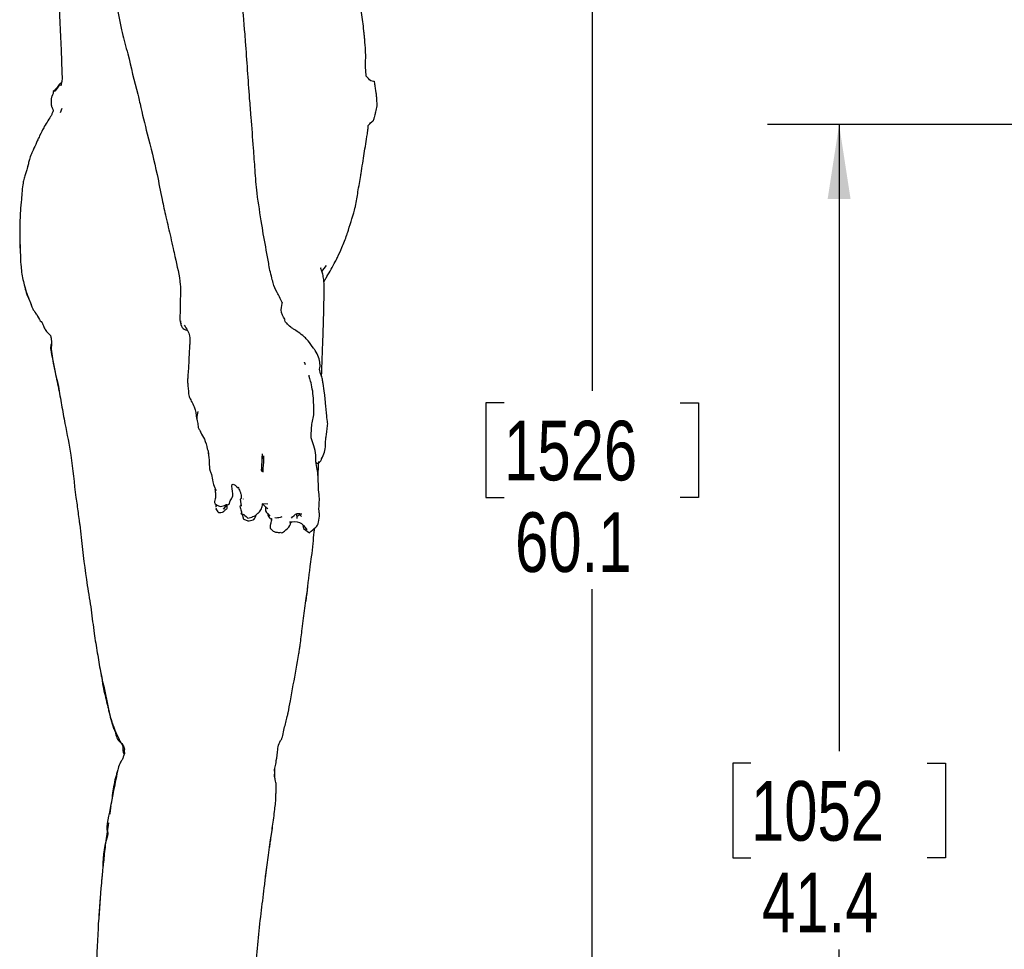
# Paper-space layout 'Sheet8' of a CAD drawing. Header units: inches. Extents: x 2.62 to 9.83, y 0.45 to 7.44.
# Tile 3 of 11: x 2.62 to 4.34, y 4.14 to 5.77. Entities that reach past the tile are written whole.
import ezdxf

# ---------------------------------------------------------------- set-up
doc = ezdxf.new("R2010")
doc.units = ezdxf.units.IN
doc.header["$MEASUREMENT"] = 0
doc.layers.add('FORMAT', color=7, linetype='Continuous')
doc.styles.add('SLDTEXTSTYLE0', font='TXT', dxfattribs={"width": 0.75})
doc.dimstyles.new('SLDDIMSTYLE11', dxfattribs={"dimtxt": 0.104167, "dimasz": 0.13, "dimexe": 0, "dimexo": 0.0625, "dimgap": 0.026042, "dimtad": 0, "dimtih": 1, "dimtoh": 1, "dimdec": 1, "dimlfac": 18, "dimrnd": 1e-09, "dimzin": 12, "dimdsep": 46, "dimtxsty": 'SLDTEXTSTYLE0', "dimsah": 1, "dimcen": 0.09, "dimadec": 0, "dimazin": 3, "dimtfac": 1, "dimtdec": 1, "dimtofl": 0, "dimtmove": 0, "dimatfit": 3, "dimfxl": 1, "dimfrac": 2, "dimtolj": 1, "dimtzin": 12, "dimarcsym": 0})

# ---------------------------------------------------------------- blocks, each defined once
blk = doc.blocks.new('_D_56')
at = {"layer": 'FORMAT', "color": 7}
for p, q in [((6.2512, 6.6212), (3.4981, 6.6212)), ((3.6231, 6.6212), (3.6231, 5.1191)), ((3.4692, 5.098), (3.4375, 5.098)), ((3.4375, 5.098), (3.4375, 4.9325)), ((3.777, 5.098), (3.8087, 5.098)), ((3.8087, 5.098), (3.8087, 4.9325)), ((3.4375, 4.9325), (3.4692, 4.9325)), ((3.8087, 4.9325), (3.777, 4.9325)), ((3.6231, 3.2835), (3.6231, 4.7725)), ((4.3396, 3.2835), (3.4981, 3.2835))]:
    blk.add_line(p, q, dxfattribs=at)
for points in [[(3.6231, 6.6212), (3.6031, 6.4912), (3.6431, 6.4912)], [(3.6231, 3.2835), (3.6431, 3.4135), (3.6031, 3.4135)]]:
    blk.add_solid(points, dxfattribs=at)
at = {"layer": 'FORMAT', "color": 7, "char_height": 0.10417, "attachment_point": 1, "style": 'SLDTEXTSTYLE0'}
for s, insert in [('1526', (3.4692, 5.0668)), ('60.1', (3.4884, 4.9068))]:
    blk.add_mtext(s, dxfattribs=dict(at, insert=insert))
blk = doc.blocks.new('_D_58')
at = {"layer": 'FORMAT', "color": 7}
for p, q in [((5.1336, 5.5843), (3.9293, 5.5843)), ((4.0543, 5.5843), (4.0543, 4.4897)), ((3.9004, 4.4686), (3.8687, 4.4686)), ((3.8687, 4.4686), (3.8687, 4.303)), ((4.2083, 4.4686), (4.2399, 4.4686)), ((4.2399, 4.4686), (4.2399, 4.303)), ((3.8687, 4.303), (3.9004, 4.303)), ((4.2399, 4.303), (4.2083, 4.303)), ((4.0543, 3.2835), (4.0543, 4.143)), ((4.3396, 3.2835), (3.9293, 3.2835))]:
    blk.add_line(p, q, dxfattribs=at)
for points in [[(4.0543, 5.5843), (4.0343, 5.4543), (4.0743, 5.4543)], [(4.0543, 3.2835), (4.0743, 3.4135), (4.0343, 3.4135)]]:
    blk.add_solid(points, dxfattribs=at)
at = {"layer": 'FORMAT', "color": 7, "char_height": 0.10417, "attachment_point": 1, "style": 'SLDTEXTSTYLE0'}
for s, insert in [('1052', (3.9004, 4.4373)), ('41.4', (3.9197, 4.2773))]:
    blk.add_mtext(s, dxfattribs=dict(at, insert=insert))

psp = doc.layouts.new('Sheet8')

# ---------------------------------------------------------------- linework, layer by layer
at = {"color": 7, "linetype": 'Continuous', "lineweight": 25}
for p, q in [((2.69716, 5.6123), (2.6942, 5.60477)), ((3.15106, 5.32739), (3.15936, 5.33828)), ((2.90326, 5.23961), (2.90545, 5.23606)), ((3.04752, 5.00874), (3.04752, 5.00874)), ((2.9793, 4.9125), (2.98579, 4.91983)), ((2.98889, 4.92085), (2.99083, 4.9269)), ((3.0085, 4.92995), (3.0101, 4.91737)), ((3.00979, 4.9198), (3.00896, 4.91737)), ((3.01348, 4.93014), (3.01347, 4.92988)), ((3.04667, 4.92244), (3.05685, 4.92175)), ((2.96609, 4.91308), (2.96596, 4.91308)), ((2.96625, 4.91382), (2.96609, 4.91308)), ((3.01071, 4.9066), (3.00996, 4.9048)), ((3.10773, 4.89592), (3.10726, 4.90426)), ((3.1128, 4.90233), (3.10754, 4.89931)), ((3.11098, 4.90435), (3.11514, 4.89972)), ((3.01341, 4.89541), (3.01365, 4.8955)), ((3.02191, 4.89668), (3.0288, 4.89834)), ((3.09601, 4.88794), (3.09789, 4.88983)), ((3.09603, 4.8879), (3.09602, 4.88795)), ((3.06879, 4.44538), (3.06888, 4.45826)), ((3.06877, 4.44301), (3.06863, 4.44367)), ((3.05241, 4.26777), (3.05627, 4.29583))]:
    psp.add_line(p, q, dxfattribs=at)
at = {"color": 7, "linetype": 'Continuous', "lineweight": 25, "flags": 128}
for points in [[(2.69648, 5.83931), (2.69662, 5.83794), (2.69654, 5.83897), (2.69599, 5.82782), (2.69586, 5.81845), (2.69497, 5.80543), (2.69383, 5.79508), (2.69302, 5.77991), (2.69298, 5.77788), (2.69294, 5.77707), (2.6929, 5.7751), (2.69438, 5.73782), (2.69552, 5.71425), (2.69689, 5.6757), (2.69738, 5.665), (2.69746, 5.66408), (2.69689, 5.66064), (2.69532, 5.65192), (2.69532, 5.65192)], [(3.01199, 4.90286), (3.01332, 4.8973), (3.01341, 4.89541), (3.01341, 4.89541)], [(3.11781, 4.88341), (3.11875, 4.87875), (3.12918, 4.87087), (3.13, 4.87202), (3.13, 4.87202)]]:
    psp.add_lwpolyline(points, dxfattribs=at)
at = {"color": 7, "linetype": 'Continuous', "lineweight": 25}
for points, knots in [([(2.80502, 6.48121), (2.80508, 6.48168), (2.80525, 6.48294), (2.79899, 6.46189), (2.79932, 6.44128), (2.79431, 6.41946), (2.79196, 6.39374), (2.78965, 6.36109), (2.78524, 6.32857), (2.78506, 6.30728), (2.78166, 6.27767), (2.78088, 6.24364), (2.77964, 6.18031), (2.7798, 6.13305), (2.77987, 6.08752), (2.77983, 6.06984), (2.78058, 6.03544), (2.78181, 5.9965), (2.78227, 5.95697), (2.78215, 5.94151), (2.78245, 5.9276), (2.78399, 5.91615), (2.78655, 5.91024), (2.78705, 5.90438), (2.79204, 5.89638), (2.78771, 5.88446), (2.78711, 5.87288), (2.78798, 5.85634), (2.78918, 5.85468), (2.78815, 5.84889), (2.78752, 5.83762), (2.7897, 5.81933), (2.79155, 5.79083), (2.7984, 5.76368), (2.80465, 5.734), (2.81562, 5.69693), (2.82315, 5.6593), (2.83139, 5.63034), (2.83612, 5.60706), (2.84749, 5.56228), (2.86181, 5.50644), (2.87092, 5.45767), (2.87897, 5.42099), (2.88581, 5.39268), (2.89092, 5.36947), (2.89674, 5.34192), (2.90317, 5.31753), (2.9046, 5.29104), (2.90284, 5.27544), (2.90378, 5.26247), (2.903, 5.25065), (2.90314, 5.2447), (2.90326, 5.23961)], [0, 0, 0, 0, 0.0067381, 0.0178632, 0.0372607, 0.0638735, 0.066965, 0.0987921, 0.142778, 0.1451658, 0.1497543, 0.2151135, 0.2250888, 0.2990191, 0.3266385, 0.3324592, 0.3407111, 0.4075735, 0.4235077, 0.4343945, 0.4436305, 0.457409, 0.4586639, 0.4610419, 0.4731788, 0.4836686, 0.4864518, 0.5045246, 0.5068851, 0.5094873, 0.5237784, 0.5294389, 0.5535672, 0.590998, 0.594809, 0.6247373, 0.6815236, 0.6851022, 0.6952645, 0.7378863, 0.7951352, 0.8302354, 0.8543525, 0.8831539, 0.8988023, 0.9100595, 0.9492899, 0.9577231, 0.9721955, 0.986052, 0.9880702, 1, 1, 1, 1]), ([(3.08161, 5.27338), (3.07952, 5.27792), (3.07678, 5.28388), (3.07001, 5.29517), (3.06721, 5.30286), (3.06265, 5.32005), (3.05962, 5.3312), (3.05588, 5.35621), (3.05077, 5.37956), (3.04462, 5.42075), (3.03771, 5.45948), (3.03436, 5.50431), (3.03127, 5.54843), (3.02808, 5.59006), (3.023, 5.65197), (3.02013, 5.69921), (3.01729, 5.73643), (3.01694, 5.74066), (3.01478, 5.7643), (3.01331, 5.78732), (3.0092, 5.81161), (3.00718, 5.82726), (3.00273, 5.85185), (3.00002, 5.86808), (2.9963, 5.87421), (3.00154, 5.88416), (3.00328, 5.88972), (3.00766, 5.9044), (3.01098, 5.91528), (3.01542, 5.93077), (3.01906, 5.94826), (3.02229, 5.96825), (3.02789, 5.99825), (3.0332, 6.03381), (3.03963, 6.0633), (3.04172, 6.07581), (3.04433, 6.09465), (3.04855, 6.11912), (3.05257, 6.16868), (3.05611, 6.2006), (3.05907, 6.22835), (3.06086, 6.25882), (3.05611, 6.29423), (3.06733, 6.32423), (3.06794, 6.34396), (3.07064, 6.36188), (3.07133, 6.37947), (3.072, 6.3874), (3.07079, 6.3956), (3.0705, 6.40514), (3.07072, 6.40558), (3.07081, 6.40576)], [0, 0, 0, 0, 0.0126788, 0.0166316, 0.0341798, 0.0388875, 0.0615437, 0.0634666, 0.1041773, 0.1225082, 0.1699259, 0.2044956, 0.2369651, 0.2829176, 0.3107947, 0.3959079, 0.4042236, 0.4056644, 0.4069656, 0.4654372, 0.4679081, 0.470139, 0.5117596, 0.5229076, 0.5271205, 0.5316562, 0.5503559, 0.5555673, 0.5692265, 0.5821964, 0.5969805, 0.6156171, 0.6332272, 0.6790564, 0.7102164, 0.7105485, 0.7113748, 0.7602182, 0.7753402, 0.8384958, 0.8452485, 0.8475167, 0.918158, 0.9275197, 0.9355572, 0.9694282, 0.9738622, 0.9797043, 0.9921977, 0.9968166, 1, 1, 1, 1]), ([(3.22819, 5.66887), (3.22818, 5.66978), (3.22816, 5.67637), (3.22657, 5.68635), (3.22776, 5.6996), (3.22736, 5.71587), (3.22622, 5.72909), (3.22514, 5.74088), (3.22336, 5.75649), (3.22108, 5.77857), (3.21715, 5.79988), (3.21479, 5.81437), (3.21251, 5.82068), (3.21043, 5.82693), (3.2095, 5.83308), (3.20668, 5.84164), (3.20843, 5.85466), (3.20823, 5.86045), (3.20891, 5.86721), (3.20822, 5.88695), (3.20833, 5.91371), (3.20665, 5.94551), (3.20562, 5.96301), (3.20472, 5.97442), (3.20378, 5.98123), (3.20178, 5.98791), (3.20189, 5.99279), (3.19759, 6.00001), (3.19602, 6.00277), (3.19592, 6.00295)], [0, 0, 0, 0, 0.00777872, 0.0559159, 0.09674495, 0.13378805, 0.19276584, 0.2145309, 0.23393455, 0.32586008, 0.40429033, 0.41155412, 0.45364483, 0.46094857, 0.46570553, 0.51215112, 0.53849235, 0.57640399, 0.58911262, 0.61168174, 0.73313968, 0.82562539, 0.87108054, 0.89012878, 0.92583209, 0.93334118, 0.94596464, 0.99657327, 1, 1, 1, 1]), ([(2.69713, 5.6596), (2.69687, 5.65923), (2.69303, 5.65375), (2.69472, 5.65633), (2.6821, 5.63864), (2.68398, 5.64228), (2.68565, 5.64553)], [0, 0, 0, 0, 0.0245194, 0.3572333, 0.4269171, 1, 1, 1, 1]), ([(3.24241, 5.65944), (3.24229, 5.65946), (3.24068, 5.65975), (3.24323, 5.65903), (3.24024, 5.65991), (3.23578, 5.65956), (3.23095, 5.66671), (3.22827, 5.6689), (3.22825, 5.66892)], [0, 0, 0, 0, 0.0204196, 0.2692291, 0.351929, 0.6088556, 0.9968892, 1, 1, 1, 1]), ([(3.24241, 5.65944), (3.24241, 5.65945), (3.2424, 5.65954), (3.24257, 5.65834), (3.24195, 5.66249), (3.24314, 5.6546), (3.2432, 5.65417), (3.24337, 5.65302), (3.24343, 5.65265)], [0, 0, 0, 0, 0.007014, 0.1754427, 0.6776524, 0.8987868, 0.9676936, 1, 1, 1, 1]), ([(2.69585, 5.65592), (2.69511, 5.65587), (2.69288, 5.65573), (2.68847, 5.64794), (2.68022, 5.64041), (2.68327, 5.64597), (2.68096, 5.63612), (2.67796, 5.63015), (2.67834, 5.61762), (2.67871, 5.61724), (2.67854, 5.61542), (2.67921, 5.61756), (2.68067, 5.61225), (2.6818, 5.60819)], [0, 0, 0, 0, 0.0511642, 0.1541248, 0.292978, 0.5048823, 0.6850573, 0.7295445, 0.8071629, 0.8119351, 0.815129, 0.8585627, 1, 1, 1, 1]), ([(3.24343, 5.65265), (3.24384, 5.64992), (3.24458, 5.64497), (3.24544, 5.63929), (3.24582, 5.63677), (3.24592, 5.63608)], [0, 0, 0, 0, 0.4739488, 0.8560324, 1, 1, 1, 1]), ([(3.24592, 5.63608), (3.24609, 5.63349), (3.24633, 5.62987), (3.24688, 5.62156), (3.24706, 5.61886), (3.2472, 5.61677)], [0, 0, 0, 0, 0.3617854, 0.5058098, 1, 1, 1, 1]), ([(2.68174, 5.60819), (2.68085, 5.6063), (2.67886, 5.60205), (2.67987, 5.6019), (2.67576, 5.59591), (2.66327, 5.57627), (2.66521, 5.57836), (2.65441, 5.55729), (2.65729, 5.56273), (2.64565, 5.53776), (2.64373, 5.53327), (2.64023, 5.52467), (2.63567, 5.50289), (2.63349, 5.49974), (2.62991, 5.4876), (2.628, 5.47504), (2.62654, 5.45609), (2.62443, 5.43559), (2.6236, 5.41735), (2.62372, 5.40132), (2.62352, 5.38185), (2.62425, 5.36062), (2.62489, 5.34379), (2.62689, 5.32206), (2.63059, 5.30581), (2.63627, 5.28676), (2.64198, 5.27316), (2.64771, 5.25869), (2.65347, 5.2531), (2.65807, 5.2417), (2.66264, 5.23882), (2.66612, 5.22863), (2.66752, 5.22657), (2.67295, 5.21911), (2.67803, 5.21646), (2.67834, 5.2075), (2.67979, 5.20304), (2.6781, 5.19575), (2.67986, 5.17042), (2.68955, 5.13861), (2.6961, 5.09432), (2.70374, 5.05454), (2.71465, 5.00028), (2.71898, 4.9487), (2.72489, 4.91068), (2.72649, 4.89441), (2.72907, 4.88025), (2.73282, 4.8421), (2.73864, 4.7925), (2.74839, 4.73696), (2.7527, 4.6975), (2.75883, 4.66178), (2.76334, 4.63284), (2.77065, 4.60012), (2.77583, 4.57483), (2.78128, 4.54946), (2.78548, 4.53706), (2.79039, 4.52278), (2.79537, 4.51427), (2.79879, 4.50508), (2.80403, 4.5011), (2.80523, 4.49626), (2.80743, 4.4908), (2.80432, 4.49249), (2.80732, 4.48505), (2.80415, 4.4816), (2.80386, 4.47625), (2.79775, 4.46875), (2.79314, 4.4514), (2.78922, 4.429), (2.78464, 4.40798), (2.78117, 4.38517), (2.77294, 4.35494), (2.77806, 4.34621), (2.76774, 4.31466), (2.76938, 4.29082), (2.76648, 4.26595), (2.76432, 4.23781), (2.76189, 4.20908), (2.75852, 4.15493), (2.75767, 4.12354), (2.75602, 4.08103), (2.75645, 4.05114), (2.75531, 3.98907), (2.75354, 3.93983), (2.75362, 3.90347), (2.75294, 3.85473), (2.75335, 3.78512), (2.75269, 3.69736), (2.75411, 3.64279), (2.75167, 3.60293), (2.74965, 3.57465), (2.75159, 3.5552), (2.75001, 3.53958), (2.75319, 3.53055), (2.75382, 3.5229), (2.75534, 3.51656), (2.75845, 3.50682), (2.76104, 3.49773), (2.76732, 3.48762), (2.77191, 3.48005), (2.77869, 3.47462), (2.78212, 3.474), (2.78313, 3.47263), (2.78345, 3.4722)], [0, 0, 0, 0, 0.0085466, 0.0191601, 0.0234969, 0.0300131, 0.050281, 0.0522258, 0.0581814, 0.077028, 0.0832311, 0.0943189, 0.097945, 0.1088446, 0.1132322, 0.115285, 0.1284073, 0.1374516, 0.1442029, 0.1507192, 0.1585515, 0.1686085, 0.17929, 0.1849377, 0.1958744, 0.1999837, 0.2117229, 0.214151, 0.2191362, 0.2245729, 0.2272322, 0.2304882, 0.2354746, 0.2372781, 0.2426324, 0.2444498, 0.2474167, 0.2518635, 0.2522317, 0.2810598, 0.2949643, 0.3088553, 0.3323672, 0.3638966, 0.3752651, 0.3811564, 0.3842548, 0.3936699, 0.4289895, 0.447136, 0.4644239, 0.478806, 0.4926743, 0.5012778, 0.5208649, 0.5251866, 0.5339235, 0.5370069, 0.544806, 0.548097, 0.5515075, 0.5531665, 0.5553877, 0.5616298, 0.5631965, 0.5677146, 0.5709486, 0.5737465, 0.5790622, 0.5954866, 0.6011864, 0.6059963, 0.6258714, 0.6274269, 0.6335915, 0.6589783, 0.662087, 0.6648106, 0.6944929, 0.6983013, 0.7329543, 0.7340311, 0.751798, 0.7704312, 0.8120353, 0.8136101, 0.8161204, 0.8732305, 0.9009554, 0.926538, 0.9414138, 0.9517236, 0.961512, 0.9673324, 0.970686, 0.9737639, 0.9770961, 0.9793098, 0.9865283, 0.9894247, 0.9940933, 0.9979611, 0.9993524, 1, 1, 1, 1]), ([(3.2472, 5.61677), (3.24636, 5.61337), (3.24543, 5.60959), (3.24441, 5.60548), (3.24422, 5.6047), (3.24392, 5.6035), (3.24262, 5.59823), (3.24142, 5.59337), (3.24166, 5.59436), (3.24109, 5.59203), (3.24087, 5.59116)], [0, 0, 0, 0, 0.1406943, 0.1561512, 0.166448, 0.1829758, 0.540352, 0.6432905, 0.8661063, 1, 1, 1, 1]), ([(3.23207, 5.58245), (3.23362, 5.58455), (3.23551, 5.58712), (3.24079, 5.59122), (3.24084, 5.59118), (3.24086, 5.59115)], [0, 0, 0, 0, 0.6083549, 0.7447813, 1, 1, 1, 1]), ([(3.24087, 5.59116), (3.24086, 5.59115), (3.23861, 5.58879), (3.23974, 5.58998), (3.24086, 5.59115)], [0, 0, 0, 0, 0.0038628, 1, 1, 1, 1]), ([(3.15458, 5.30972), (3.15521, 5.31078), (3.15699, 5.31377), (3.16341, 5.32486), (3.17119, 5.3386), (3.17995, 5.35518), (3.18669, 5.37104), (3.19275, 5.38586), (3.19612, 5.39589), (3.20042, 5.41173), (3.20656, 5.42693), (3.2114, 5.44968), (3.21413, 5.46778), (3.2175, 5.48719), (3.22141, 5.50929), (3.22464, 5.53544), (3.22926, 5.55784), (3.2318, 5.57827), (3.23185, 5.58112), (3.23187, 5.58245)], [0, 0, 0, 0, 0.0134767, 0.0382045, 0.1392279, 0.1686847, 0.2338737, 0.3157948, 0.3345172, 0.3478193, 0.4886821, 0.4940932, 0.5828851, 0.6829623, 0.6949585, 0.8154545, 0.9392418, 0.9717134, 1, 1, 1, 1]), ([(2.63798, 5.51389), (2.63759, 5.51266), (2.63648, 5.50914), (2.63697, 5.5102), (2.63729, 5.51089)], [0, 0, 0, 0, 0.349397, 1, 1, 1, 1]), ([(2.62373, 5.38084), (2.62351, 5.37855), (2.62306, 5.37402), (2.62373, 5.36995), (2.62406, 5.36795)], [0, 0, 0, 0, 0.5059615, 1, 1, 1, 1]), ([(3.15057, 5.14428), (3.15138, 5.16601), (3.15239, 5.19331), (3.15389, 5.23827), (3.15451, 5.26408), (3.15509, 5.29312), (3.15546, 5.30622), (3.15334, 5.32039), (3.15093, 5.32808), (3.14842, 5.33476), (3.14951, 5.33411), (3.15006, 5.33378)], [0, 0, 0, 0, 0.3234956, 0.4063747, 0.6691, 0.708146, 0.8337018, 0.8834959, 0.924913, 0.9622506, 1, 1, 1, 1]), ([(2.63086, 5.30675), (2.63086, 5.30674), (2.63087, 5.30669), (2.63088, 5.30664), (2.63089, 5.30659)], [0, 0, 0, 0, 0.1324381, 1, 1, 1, 1]), ([(2.63237, 5.30004), (2.63323, 5.29584), (2.63466, 5.28886), (2.63989, 5.27883), (2.64152, 5.27344), (2.64322, 5.27009), (2.6433, 5.26991)], [0, 0, 0, 0, 0.39715, 0.6603578, 0.9825294, 1, 1, 1, 1]), ([(3.08636, 5.2441), (3.08328, 5.24892), (3.07792, 5.25732), (3.08244, 5.2747), (3.0818, 5.27369), (3.08161, 5.27338)], [0, 0, 0, 0, 0.4846699, 0.844278, 1, 1, 1, 1]), ([(2.64996, 5.2567), (2.65026, 5.25605), (2.65066, 5.25521), (2.65157, 5.25369), (2.65171, 5.25389), (2.65216, 5.25352), (2.65217, 5.25352)], [0, 0, 0, 0, 0.4737924, 0.6224661, 0.9915313, 1, 1, 1, 1]), ([(2.90419, 5.24133), (2.90441, 5.23688), (2.9048, 5.22897), (2.91199, 5.22613), (2.91515, 5.22489)], [0, 0, 0, 0, 0.5615658, 1, 1, 1, 1]), ([(2.91065, 5.23388), (2.91472, 5.22784), (2.92151, 5.21777), (2.92055, 5.20571), (2.92017, 5.20088)], [0, 0, 0, 0, 0.5995762, 1, 1, 1, 1]), ([(3.1569, 5.10409), (3.15651, 5.10771), (3.15556, 5.11651), (3.1534, 5.12869), (3.15215, 5.13831), (3.15045, 5.14569), (3.14535, 5.15529), (3.14826, 5.16129), (3.1477, 5.16577), (3.1477, 5.17009), (3.14548, 5.17847), (3.14126, 5.18657), (3.13784, 5.19168), (3.13367, 5.19745), (3.12896, 5.20478), (3.1187, 5.21507), (3.11107, 5.22071), (3.10293, 5.2263), (3.09394, 5.23145), (3.08968, 5.23847), (3.08664, 5.23869), (3.08586, 5.24373), (3.08618, 5.24396), (3.08636, 5.2441)], [0, 0, 0, 0, 0.06217, 0.1515334, 0.1916211, 0.2156376, 0.2735179, 0.3447076, 0.3489235, 0.3522996, 0.414756, 0.4868052, 0.5036903, 0.5137742, 0.6021708, 0.6525958, 0.7398845, 0.7976702, 0.8299215, 0.906845, 0.9808507, 0.9889712, 1, 1, 1, 1]), ([(2.67858, 5.20731), (2.67858, 5.20724), (2.67857, 5.20683), (2.67926, 5.20169), (2.67665, 5.19865), (2.67758, 5.18963), (2.67908, 5.18228), (2.68128, 5.1703), (2.68571, 5.14842), (2.68976, 5.12974), (2.69216, 5.11868)], [0, 0, 0, 0, 0.0088115, 0.0488271, 0.1365121, 0.2511178, 0.2833235, 0.3850714, 0.6360688, 1, 1, 1, 1]), ([(2.92017, 5.20088), (2.92017, 5.20083), (2.92017, 5.19823), (2.91941, 5.19269), (2.91882, 5.16831), (2.91726, 5.1513), (2.9166, 5.1393), (2.91633, 5.1338), (2.91791, 5.12418), (2.91741, 5.11239), (2.92155, 5.10392), (2.92284, 5.10128)], [0, 0, 0, 0, 0.0023606, 0.1178008, 0.3296383, 0.575677, 0.6391863, 0.6635773, 0.7378849, 0.9184275, 1, 1, 1, 1]), ([(3.12224, 5.16446), (3.12179, 5.16559), (3.12113, 5.16727), (3.12075, 5.16876), (3.12062, 5.16924)], [0, 0, 0, 0, 0.6740991, 1, 1, 1, 1]), ([(3.1446, 4.96647), (3.14443, 4.96827), (3.14405, 4.97244), (3.14359, 4.98107), (3.14025, 4.99212), (3.14076, 5.00718), (3.13823, 5.02272), (3.13186, 5.03479), (3.13276, 5.04686), (3.13253, 5.0612), (3.13748, 5.07357), (3.13658, 5.09255), (3.13721, 5.11111), (3.13127, 5.13782), (3.12858, 5.1433), (3.12874, 5.1451), (3.12886, 5.14641)], [0, 0, 0, 0, 0.0277507, 0.0639722, 0.1364097, 0.2118487, 0.2997776, 0.3768011, 0.4189632, 0.4826011, 0.5966197, 0.6137788, 0.7752081, 0.9116387, 0.9354667, 1, 1, 1, 1]), ([(2.92284, 5.10128), (2.92482, 5.09789), (2.93055, 5.08812), (2.93137, 5.07763), (2.93191, 5.07077)], [0, 0, 0, 0, 0.3463124, 1, 1, 1, 1]), ([(3.15948, 5.07523), (3.1588, 5.08272), (3.15792, 5.09242), (3.15709, 5.10193), (3.1569, 5.10409)], [0, 0, 0, 0, 0.772067, 1, 1, 1, 1]), ([(2.93463, 5.08297), (2.93354, 5.0792), (2.93155, 5.07229), (2.9335, 5.06539), (2.93438, 5.06225)], [0, 0, 0, 0, 0.545253, 1, 1, 1, 1]), ([(3.1506, 5.00008), (3.15253, 5.00392), (3.15841, 5.01561), (3.15676, 5.02954), (3.15875, 5.04055), (3.15929, 5.04569), (3.16022, 5.05423), (3.1616, 5.0611), (3.16009, 5.06967), (3.16, 5.06991), (3.1595, 5.07485), (3.15948, 5.07513), (3.15948, 5.07523)], [0, 0, 0, 0, 0.1536446, 0.4673124, 0.4994241, 0.5570421, 0.6816746, 0.8007497, 0.828316, 0.9883992, 0.9959787, 1, 1, 1, 1]), ([(2.93438, 5.06225), (2.93448, 5.05896), (2.93461, 5.05456), (2.93721, 5.05119), (2.93787, 5.05033)], [0, 0, 0, 0, 0.74736556, 1, 1, 1, 1]), ([(2.93787, 5.05033), (2.9384, 5.04893), (2.94042, 5.0436), (2.94739, 5.03361), (2.94957, 5.02351), (2.95082, 5.01769)], [0, 0, 0, 0, 0.1313401, 0.4989247, 1, 1, 1, 1]), ([(2.95082, 5.01769), (2.95136, 5.01635), (2.95258, 5.01331), (2.95261, 5.0106), (2.95263, 5.00909)], [0, 0, 0, 0, 0.4424702, 1, 1, 1, 1]), ([(2.95283, 5.01092), (2.95343, 5.00517), (2.95462, 4.99382), (2.95428, 4.98238), (2.9593, 4.97067), (2.95951, 4.96285), (2.96274, 4.95246), (2.96478, 4.94804), (2.96624, 4.94485)], [0, 0, 0, 0, 0.2333232, 0.4604038, 0.5447088, 0.7358524, 0.8096396, 1, 1, 1, 1]), ([(3.04795, 4.98265), (3.04765, 4.98153), (3.04462, 4.96991), (3.04612, 4.99039), (3.04749, 5.00889)], [0, 0, 0, 0, 0.09648795, 1, 1, 1, 1]), ([(3.04752, 5.00085), (3.04783, 5.00213), (3.05038, 5.0127), (3.04897, 4.99379), (3.04773, 4.97717)], [0, 0, 0, 0, 0.1211528, 1, 1, 1, 1]), ([(3.14094, 4.99369), (3.1413, 4.99337), (3.14435, 4.99061), (3.15056, 4.99731), (3.15059, 4.99977), (3.1506, 5.00008)], [0, 0, 0, 0, 0.1044978, 0.8850343, 1, 1, 1, 1]), ([(3.14435, 4.96933), (3.14466, 4.97511), (3.14514, 4.9838), (3.14544, 4.9925), (3.14554, 4.99542)], [0, 0, 0, 0, 0.6645904, 1, 1, 1, 1]), ([(2.99083, 4.9269), (2.99159, 4.92805), (2.99518, 4.93344), (2.99691, 4.93839), (2.99021, 4.9641), (3.00737, 4.94726), (3.00457, 4.94944), (3.00457, 4.94944)], [0, 0, 0, 0, 0.1008868, 0.473072, 0.7619762, 0.9999996, 1, 1, 1, 1]), ([(3.14676, 4.93069), (3.14624, 4.93537), (3.14525, 4.94437), (3.14481, 4.9593), (3.1446, 4.96647)], [0, 0, 0, 0, 0.5200715, 1, 1, 1, 1]), ([(2.964, 4.94705), (2.96461, 4.94415), (2.96603, 4.93734), (2.96479, 4.9306), (2.96203, 4.92329), (2.96671, 4.92006), (2.96783, 4.91928)], [0, 0, 0, 0, 0.2418313, 0.5696819, 0.8966078, 1, 1, 1, 1]), ([(3.00485, 4.95128), (3.00579, 4.94871), (3.00748, 4.94406), (3.01022, 4.9384), (3.01049, 4.92933), (3.00911, 4.92976), (3.0085, 4.92995)], [0, 0, 0, 0, 0.2433133, 0.4391159, 0.7501329, 1, 1, 1, 1]), ([(2.96596, 4.92076), (2.96583, 4.91925), (2.96557, 4.9162), (2.96643, 4.91655), (2.96686, 4.91673)], [0, 0, 0, 0, 0.4968507, 1, 1, 1, 1]), ([(2.96783, 4.91928), (2.96785, 4.9195), (2.96788, 4.91984), (2.97283, 4.9166), (2.97688, 4.91746), (2.98671, 4.92134), (2.98591, 4.92027), (2.9855, 4.91974)], [0, 0, 0, 0, 0.2018355, 0.3088186, 0.4606922, 0.7311594, 1, 1, 1, 1]), ([(2.98263, 4.91263), (2.98364, 4.91241), (2.98589, 4.91193), (2.98576, 4.91695), (2.98569, 4.91972)], [0, 0, 0, 0, 0.446778, 1, 1, 1, 1]), ([(2.9855, 4.91974), (2.98725, 4.92025), (2.98905, 4.92077), (2.98889, 4.92085), (2.98889, 4.92085)], [0, 0, 0, 0, 0.9728035, 1, 1, 1, 1]), ([(3.00896, 4.91737), (3.0081, 4.9177), (3.00722, 4.91804), (3.00788, 4.91735), (3.00789, 4.91733)], [0, 0, 0, 0, 0.9814561, 1, 1, 1, 1]), ([(3.04034, 4.90574), (3.04241, 4.90805), (3.04645, 4.91257), (3.04703, 4.91868), (3.04732, 4.92166)], [0, 0, 0, 0, 0.510807, 1, 1, 1, 1]), ([(3.04766, 4.92123), (3.04766, 4.92123), (3.04781, 4.92103), (3.05209, 4.91715), (3.05636, 4.91327)], [0, 0, 0, 0, 0.0000019, 1, 1, 1, 1]), ([(3.14394, 4.88586), (3.14417, 4.8862), (3.1451, 4.88756), (3.14765, 4.90365), (3.14529, 4.90737), (3.14622, 4.92109), (3.14676, 4.92912)], [0, 0, 0, 0, 0.0816833, 0.3282562, 0.6064508, 1, 1, 1, 1]), ([(3.14676, 4.92912), (3.14679, 4.92936), (3.14684, 4.92977), (3.14678, 4.93042), (3.14676, 4.93069)], [0, 0, 0, 0, 0.5889171, 1, 1, 1, 1]), ([(2.96596, 4.91308), (2.96759, 4.91057), (2.96922, 4.90804), (2.97041, 4.90655), (2.97042, 4.90654)], [0, 0, 0, 0, 0.9913623, 1, 1, 1, 1]), ([(2.97042, 4.90654), (2.97042, 4.90654), (2.97041, 4.90588), (2.97951, 4.90682), (2.97911, 4.90828), (2.97905, 4.9085)], [0, 0, 0, 0, 0.00349982, 0.84573184, 1, 1, 1, 1]), ([(2.97905, 4.9085), (2.97967, 4.90877), (2.982, 4.90976), (2.98236, 4.91142), (2.98263, 4.91263)], [0, 0, 0, 0, 0.2705842, 1, 1, 1, 1]), ([(3.00789, 4.91733), (3.00859, 4.91466), (3.00985, 4.90977), (3.01116, 4.9049), (3.01175, 4.90269)], [0, 0, 0, 0, 0.5471401, 1, 1, 1, 1]), ([(3.00996, 4.9048), (3.00979, 4.90469), (3.00879, 4.90404), (3.01014, 4.90429), (3.01127, 4.9045)], [0, 0, 0, 0, 0.1683859, 1, 1, 1, 1]), ([(3.01175, 4.90269), (3.01175, 4.90269), (3.01123, 4.90217), (3.01205, 4.90284), (3.01285, 4.9035)], [0, 0, 0, 0, 0.0096884, 1, 1, 1, 1]), ([(3.01285, 4.9035), (3.01347, 4.90328), (3.01706, 4.90196), (3.02005, 4.89794), (3.02157, 4.89698), (3.02168, 4.89692)], [0, 0, 0, 0, 0.1613658, 0.9405337, 1, 1, 1, 1]), ([(3.0288, 4.89834), (3.02942, 4.89868), (3.03149, 4.8998), (3.03501, 4.90131), (3.03728, 4.90328), (3.03939, 4.90525), (3.04001, 4.90557), (3.04034, 4.90574)], [0, 0, 0, 0, 0.1420529, 0.4727944, 0.7820398, 0.8850215, 1, 1, 1, 1]), ([(3.03233, 4.89426), (3.0325, 4.8945), (3.03445, 4.89709), (3.03565, 4.90018), (3.03675, 4.90299)], [0, 0, 0, 0, 0.0901871, 1, 1, 1, 1]), ([(3.0531, 4.91625), (3.05279, 4.91518), (3.05111, 4.90937), (3.05594, 4.9044), (3.05988, 4.90034)], [0, 0, 0, 0, 0.1834723, 1, 1, 1, 1]), ([(3.05714, 4.90501), (3.05707, 4.90484), (3.05575, 4.90154), (3.0633, 4.89252), (3.06216, 4.89649), (3.063, 4.89618), (3.0632, 4.89611)], [0, 0, 0, 0, 0.020499, 0.389678, 0.8550592, 1, 1, 1, 1]), ([(3.09768, 4.89649), (3.10075, 4.90008), (3.10587, 4.90607), (3.11313, 4.9046), (3.11605, 4.90401)], [0, 0, 0, 0, 0.598321, 1, 1, 1, 1]), ([(3.01365, 4.8955), (3.01531, 4.8946), (3.01795, 4.89317), (3.02387, 4.89133), (3.02855, 4.89305), (3.03192, 4.89412), (3.03232, 4.89425)], [0, 0, 0, 0, 0.2854059, 0.4546762, 0.9352238, 1, 1, 1, 1]), ([(3.03232, 4.89425), (3.03238, 4.8942), (3.03248, 4.89412), (3.03237, 4.89422), (3.03233, 4.89426)], [0, 0, 0, 0, 0.5580422, 1, 1, 1, 1]), ([(3.06132, 4.88645), (3.0606, 4.88316), (3.05978, 4.87936), (3.06122, 4.87847), (3.06142, 4.87835)], [0, 0, 0, 0, 0.8675641, 1, 1, 1, 1]), ([(3.0632, 4.89611), (3.06296, 4.89413), (3.06268, 4.8918), (3.06171, 4.88755), (3.06143, 4.88675), (3.06132, 4.88645)], [0, 0, 0, 0, 0.784647, 0.9185041, 1, 1, 1, 1]), ([(3.08098, 4.89901), (3.08009, 4.89858), (3.07629, 4.89672), (3.0722, 4.89683), (3.06905, 4.89691)], [0, 0, 0, 0, 0.232813, 1, 1, 1, 1]), ([(3.07922, 4.87192), (3.07953, 4.87116), (3.08015, 4.86965), (3.09408, 4.88007), (3.09719, 4.88911), (3.09641, 4.88829), (3.09603, 4.8879)], [0, 0, 0, 0, 0.19966924, 0.39347321, 0.71136074, 1, 1, 1, 1]), ([(3.09464, 4.88996), (3.10081, 4.89063), (3.11368, 4.89201), (3.12105, 4.88174), (3.12489, 4.8764)], [0, 0, 0, 0, 0.4797717, 1, 1, 1, 1]), ([(3.13, 4.87202), (3.13072, 4.87258), (3.1347, 4.87566), (3.14271, 4.88231), (3.14363, 4.88496), (3.14394, 4.88586)], [0, 0, 0, 0, 0.1276092, 0.704478, 1, 1, 1, 1]), ([(3.03659, 3.51427), (3.03675, 3.51535), (3.03764, 3.52137), (3.03811, 3.52923), (3.037, 3.54299), (3.03537, 3.55345), (3.03188, 3.56576), (3.02917, 3.57584), (3.02484, 3.58728), (3.02228, 3.59916), (3.01814, 3.60979), (3.01707, 3.63207), (3.01301, 3.66024), (3.01003, 3.68302), (3.00644, 3.71512), (3.00675, 3.73609), (3.00696, 3.7573), (3.00695, 3.76022), (3.00943, 3.78934), (3.00831, 3.82554), (3.0111, 3.87329), (3.01545, 3.90775), (3.02103, 3.97654), (3.02791, 4.03601), (3.03287, 4.0896), (3.03776, 4.13396), (3.04212, 4.18866), (3.04983, 4.2435), (3.05331, 4.27777), (3.05847, 4.30869), (3.0615, 4.33684), (3.0659, 4.3634), (3.06799, 4.38174), (3.07035, 4.39991), (3.07074, 4.41096), (3.07113, 4.4208), (3.07195, 4.43215), (3.06963, 4.43599), (3.06961, 4.44187), (3.06705, 4.44521), (3.06964, 4.44939), (3.06826, 4.45427), (3.06835, 4.45869), (3.07022, 4.46368), (3.07145, 4.47299), (3.07353, 4.48765), (3.07449, 4.49956), (3.07755, 4.50612), (3.08167, 4.51208), (3.08301, 4.51952), (3.08602, 4.53204), (3.0894, 4.54515), (3.0932, 4.56118), (3.0964, 4.5798), (3.10268, 4.61401), (3.10834, 4.64474), (3.11206, 4.66793), (3.11426, 4.68232), (3.11617, 4.69995), (3.11973, 4.72727), (3.12495, 4.76336), (3.12903, 4.79922), (3.13349, 4.83121), (3.13591, 4.85153), (3.13682, 4.86768), (3.13806, 4.87695), (3.13837, 4.87926)], [0, 0, 0, 0, 0.0023571, 0.0130753, 0.0166193, 0.0326332, 0.0356102, 0.0441991, 0.0550424, 0.0617459, 0.0706539, 0.0841074, 0.1072644, 0.1330693, 0.1333086, 0.1766983, 0.1779937, 0.1788904, 0.1829688, 0.2410164, 0.2557855, 0.2867731, 0.3152795, 0.4041646, 0.4154526, 0.4307486, 0.5007008, 0.5328796, 0.5499161, 0.5744706, 0.6012559, 0.6111686, 0.6323667, 0.6408429, 0.6506569, 0.6557434, 0.6628753, 0.6729266, 0.6742132, 0.6754237, 0.6816542, 0.6860358, 0.6867299, 0.6919379, 0.7028162, 0.717083, 0.7203717, 0.7287359, 0.7323181, 0.7357402, 0.7448088, 0.7602039, 0.7647522, 0.7802212, 0.8008727, 0.8404961, 0.8468122, 0.85173, 0.8717263, 0.8852077, 0.9107551, 0.9506048, 0.9630436, 0.9799887, 0.9950087, 1, 1, 1, 1]), ([(3.06142, 4.87835), (3.06327, 4.87633), (3.06642, 4.87289), (3.07321, 4.87162), (3.07716, 4.87182), (3.07922, 4.87192)], [0, 0, 0, 0, 0.4036881, 0.6884022, 1, 1, 1, 1]), ([(3.12305, 4.75091), (3.12342, 4.75341), (3.12411, 4.75809), (3.12481, 4.76306), (3.12534, 4.76684), (3.12572, 4.77064), (3.12609, 4.77413), (3.12633, 4.77629)], [0, 0, 0, 0, 0.2965247, 0.5537002, 0.5879655, 0.7456692, 1, 1, 1, 1]), ([(2.76514, 4.6254), (2.76559, 4.62264), (2.76702, 4.61378), (2.77, 4.59442), (2.77542, 4.57596), (2.78001, 4.55266), (2.78441, 4.53992), (2.78722, 4.52895), (2.79117, 4.52273), (2.79111, 4.51101), (2.80162, 4.50315), (2.80402, 4.49711), (2.80257, 4.4913), (2.80502, 4.48546), (2.8054, 4.4844), (2.80552, 4.48406)], [0, 0, 0, 0, 0.0527291, 0.1696671, 0.3696919, 0.4168494, 0.6200438, 0.6238022, 0.629925, 0.7677187, 0.8104735, 0.8615308, 0.9304391, 0.9776631, 1, 1, 1, 1]), ([(2.79481, 4.4568), (2.79329, 4.45235), (2.79016, 4.44317), (2.78638, 4.42269), (2.78432, 4.40753), (2.78297, 4.39764)], [0, 0, 0, 0, 0.2468472, 0.5088192, 1, 1, 1, 1]), ([(3.07123, 4.42416), (3.07125, 4.42445), (3.07137, 4.42653), (3.07171, 4.43117), (3.07094, 4.43354), (3.07052, 4.43484)], [0, 0, 0, 0, 0.0675565, 0.4902591, 1, 1, 1, 1]), ([(2.78225, 4.39271), (2.78205, 4.39142), (2.78139, 4.387), (2.78085, 4.38256), (2.78046, 4.37942)], [0, 0, 0, 0, 0.2922563, 1, 1, 1, 1]), ([(2.77841, 4.36416), (2.7768, 4.35379), (2.77363, 4.3333), (2.77075, 4.308), (2.76944, 4.29312), (2.76902, 4.28842)], [0, 0, 0, 0, 0.4125111, 0.8147994, 1, 1, 1, 1]), ([(3.05986, 4.32193), (3.06029, 4.32512), (3.06187, 4.33687), (3.064, 4.34914), (3.06496, 4.35808), (3.06499, 4.35843)], [0, 0, 0, 0, 0.2642717, 0.971281, 1, 1, 1, 1]), ([(2.76392, 4.23218), (2.76338, 4.22676), (2.76234, 4.21635), (2.7618, 4.20587), (2.76155, 4.20085)], [0, 0, 0, 0, 0.5206318, 1, 1, 1, 1])]:
    psp.add_open_spline(points, degree=3, knots=knots, dxfattribs=at)

# ---------------------------------------------------------------- dimensions: what is measured, and where the dimension line sits
at = {"layer": 'FORMAT', "color": 7}
for base, p1, picture, middle in [((3.62309, 3.28353), (6.30123, 6.62125), '_D_56', (3.62309, 4.94583)), ((4.05432, 3.28353), (5.18364, 5.58433), '_D_58', (4.05432, 4.31636))]:
    dim = psp.add_linear_dim(base=base, p1=p1, p2=(4.38962, 3.28353), angle=90, dimstyle='SLDDIMSTYLE11', dxfattribs=at)
    dim.commit()
    dim.dimension.update_dxf_attribs({"geometry": picture, "text_midpoint": middle, "dimtype": 160})

doc.saveas('drawing.dxf')
